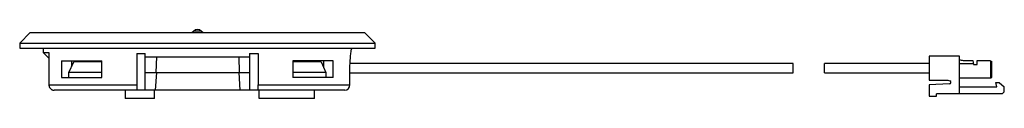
# Model space of a CAD drawing. Header units: millimetres. Extents: x -17 to 77.2, y -6.3 to 0.3.
import ezdxf

# ---------------------------------------------------------------- set-up
doc = ezdxf.new("R2010")
doc.units = ezdxf.units.MM

msp = doc.modelspace()

# ---------------------------------------------------------------- linework, layer by layer
at = {"color": 7, "linetype": 'Continuous', "lineweight": 25}
for p, q in [((-16, 0), (-17, -1)), ((-16, 0), (16, 0)), ((-0.354, 0.154), (-0.507, 0)), ((0.354, 0.154), (-0.354, 0.154)), ((0.507, 0), (0.354, 0.154)), ((17, -1), (16, 0)), ((-17, -1), (-17, -1.5)), ((-17, -1), (17, -1)), ((-17, -1.5), (17, -1.5)), ((-14.75, -1.5), (-14.75, -1.9)), ((14.75, -1.5), (14.744, -1.575)), ((14.744, -1.577), (14.744, -1.575)), ((14.744, -1.58), (14.744, -1.575)), ((17, -1.5), (17, -1)), ((-14.75, -1.9), (-14.25, -2.4)), ((-14.75, -1.9), (-14.204, -1.9)), ((-14.204, -2.4), (-14.25, -2.4)), ((-14.204, -1.9), (-14.204, -5)), ((-12.991, -2.7), (-9.135, -2.7)), ((-12.991, -2.7), (-12.991, -4.3)), ((-12.298, -3.8), (-11.829, -2.8)), ((-12.051, -2.7), (-12.051, -3.273)), ((-9.135, -2.8), (-11.829, -2.8)), ((-9.135, -4.3), (-9.135, -2.7)), ((-5.8, -2), (-5, -2)), ((-5.8, -2), (-5.8, -5)), ((-5, -5.5), (-5, -2)), ((-5, -2.3), (5, -2.3)), ((-3.958, -3.8), (-3.893, -2.3)), ((3.965, -2.3), (4.012, -3.8)), ((5, -2), (5, -5.5)), ((5, -2), (5.8, -2)), ((5.8, -2), (5.8, -5)), ((9.135, -2.7), (9.135, -4.3)), ((12.991, -2.7), (9.135, -2.7)), ((11.829, -2.8), (9.135, -2.8)), ((11.829, -2.8), (12.298, -3.8)), ((12.051, -2.7), (12.051, -3.273)), ((12.991, -4.3), (12.991, -2.7)), ((70, -2.25), (70, -4.55)), ((72.9, -2.25), (70, -2.25)), ((72.9, -5.87), (72.9, -2.25)), ((73.264, -2.65), (74.179, -2.65)), ((74.179, -2.65), (74.25, -3.05)), ((74.6, -3.05), (74.6, -2.65)), ((74.6, -2.65), (75.8, -2.65)), ((75.8, -2.65), (76, -2.75)), ((75.9, -4.35), (75.9, -2.7)), ((76, -4.25), (76, -2.75)), ((14.589, -3.6), (14.591, -3.475)), ((14.589, -5), (14.589, -3.6)), ((14.589, -3.6), (14.594, -3.6)), ((14.594, -5), (14.594, -3.6)), ((14.596, -3.6), (14.596, -3.483)), ((57, -2.95), (14.608, -2.95)), ((57, -3.85), (57, -2.95)), ((70, -2.95), (60, -2.95)), ((60, -3.85), (60, -2.95)), ((72.9, -2.95), (74.232, -2.95)), ((74.25, -3.05), (74.6, -3.05)), ((-12.991, -4.3), (-9.135, -4.3)), ((-9.135, -3.8), (-12.298, -3.8)), ((-12.298, -4.3), (-12.298, -3.8)), ((-5, -3.8), (5, -3.8)), ((-4, -5.5), (-3.886, -3.8)), ((3.958, -3.8), (4.052, -5.5)), ((12.298, -3.8), (9.135, -3.8)), ((12.991, -4.3), (9.135, -4.3)), ((12.298, -3.8), (12.298, -4.3)), ((14.594, -3.85), (57, -3.85)), ((60, -3.85), (70, -3.85)), ((70, -4.55), (71.8, -4.55)), ((71.8, -4.55), (71.992, -4.606)), ((75.9, -4.35), (72.9, -4.35)), ((76, -4.25), (75.9, -4.35)), ((-14.204, -5), (-5.8, -5)), ((14.094, -5.5), (-13.707, -5.5)), ((-6.9, -5.5), (-6.9, -6.3)), ((-4.1, -6.3), (-4.1, -5.5)), ((5.8, -5), (14.594, -5)), ((5.9, -6.3), (5.9, -5.5)), ((11.2, -6.3), (11.2, -5.5)), ((71.958, -4.9), (70, -5.002)), ((70, -5.002), (70, -6.07)), ((72.9, -5.17), (76.471, -5.17)), ((76.471, -5.17), (76.4, -4.77)), ((76.4, -4.77), (76.7, -4.77)), ((76.7, -4.77), (77.2, -5.17)), ((77.2, -5.67), (77.2, -5.17)), ((-4.1, -6.3), (-6.9, -6.3)), ((11.2, -6.3), (5.9, -6.3)), ((70, -6.07), (70.7, -6.07)), ((70.7, -6.07), (70.7, -5.87)), ((77, -5.87), (70.7, -5.87)), ((77.2, -5.67), (77, -5.87))]:
    msp.add_line(p, q, dxfattribs=at)
for centre, radius, start, end in [((0, -0.2), 0.5, 45, 135), ((73.264, -1.65), 1, 248.64081, 270), ((71.95, -4.75), 0.15, 273, 73.7398), ((14.094, -5), 0.5, 270, 0), ((14.092, -5.003), 0.497, 270.31623, 0.31277)]:
    msp.add_arc(centre, radius, start, end, dxfattribs=at)
for points, knots in [([(14.591, -3.475), (14.592, -3.359), (14.597, -3.006), (14.633, -2.452), (14.689, -1.925), (14.738, -1.576), (14.745, -1.531), (14.749, -1.509)], [0, 0, 0, 0, 0.109796, 0.334939, 0.561398, 0.788817, 1, 1, 1, 1]), ([(-14.204, -5), (-14.203, -5.022), (-14.201, -5.068), (-14.186, -5.138), (-14.16, -5.21), (-14.12, -5.282), (-14.065, -5.35), (-13.995, -5.411), (-13.911, -5.46), (-13.813, -5.493), (-13.743, -5.498), (-13.707, -5.5)], [0, 0, 0, 0, 0.0841249, 0.174951, 0.2725061, 0.3768117, 0.4878836, 0.6057328, 0.7303665, 0.8617886, 1, 1, 1, 1]), ([(-5.8, -5), (-5.8, -5.068), (-5.8, -5.137), (-5.8, -5.261), (-5.8, -5.317), (-5.8, -5.451), (-5.8, -5.5), (-5.8, -5.5)], [0, 0, 0, 0, 0.25, 0.25, 0.5, 0.5, 1, 1, 1, 1]), ([(5.8, -5.5), (5.8, -5.5), (5.8, -5.452), (5.8, -5.271), (5.8, -5.138), (5.8, -5)], [0, 0, 0, 0, 0.5, 0.5, 1, 1, 1, 1])]:
    msp.add_open_spline(points, degree=3, knots=knots, dxfattribs=at)

doc.saveas('drawing.dxf')
